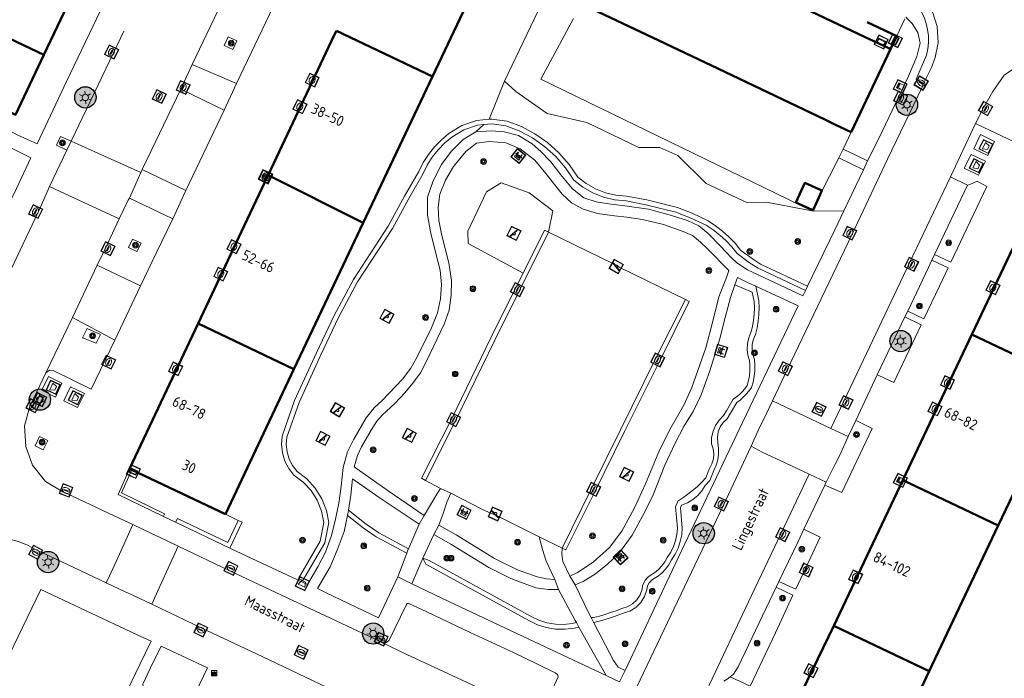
# Model space of a CAD drawing. Header units: metres. Extents: x 94279 to 96109, y 461866 to 463040.
# Tile 162 of 175: x 95424 to 95517, y 462931 to 462993. Entities that reach past the tile are written whole.
import ezdxf
from ezdxf.enums import TextEntityAlignment as Align

# ---------------------------------------------------------------- set-up
doc = ezdxf.new("R2010")
doc.units = ezdxf.units.M
doc.layers.get('0').update_dxf_attribs({"linetype": 'CONTINUOUS'})
for name, color, linetype, lineweight in [('B-WE-OV-LICHTMAST', 252, 'CONTINUOUS', 25), ('B_BEBOUWINGSGRENS_0', 132, 'CONTINUOUS', 50), ('B_LUIFEL_1', 132, 'CONTINUOUS', 50), ('B_TUSSENMUUR_0', 132, 'CONTINUOUS', 50), ('G_GRENS_ALGEMEEN_0', 251, 'CONTINUOUS', 13), ('Q_AFVAL_APART_PLAATS_0', 251, 'CONTINUOUS', 13), ('Q_AFVALBAK_0', 251, 'CONTINUOUS', 13), ('Q_BANK_0', 251, 'CONTINUOUS', 13), ('Q_BOOM_0', 251, 'CONTINUOUS', 13), ('Q_BRANDKRAAN_0', 251, 'CONTINUOUS', 13), ('Q_CAI-KAST_0', 251, 'CONTINUOUS', 13), ('Q_FIETSENREK_0', 251, 'CONTINUOUS', 13), ('Q_GASPUT_0', 251, 'CONTINUOUS', 13), ('Q_INSPECTIE_OF_RIOOLPUT_0', 251, 'CONTINUOUS', 13), ('Q_KOLK_0', 251, 'CONTINUOUS', 13), ('Q_LICHTMAST_0', 251, 'CONTINUOUS', 13), ('Q_SPEELVOORZIENING_0', 251, 'CONTINUOUS', 13), ('Q_STRAATNAAMBORD_0', 251, 'CONTINUOUS', 13), ('T_CULTUURGRENS_0', 251, 'CONTINUOUS', 13), ('T_HAAG_0', 251, 'CONTINUOUS', 13), ('T_MUUR_30CM_0', 251, 'CONTINUOUS', 13), ('V_WEGGRENS_0', 251, 'CONTINUOUS', 13), ('Z_GBKN_HUISNUMMER_0', 251, 'CONTINUOUS', 13), ('Z_STRAATNAAM_0', 251, 'CONTINUOUS', 13)]:
    doc.layers.add(name, color=color, linetype=linetype, lineweight=lineweight)
doc.layers.add('Haag_0', color=251, linetype='CONTINUOUS')
doc.styles.get("Standard").update_dxf_attribs({"font": 'isocp.shx'})

# ---------------------------------------------------------------- blocks, each defined once
blk = doc.blocks.new('Q_LICHTMAST')
for points in [[(-0.26, 0.15), (-0.52, 0.3)], [(0, 0.3), (0, 0.6)], [(0.26, 0.15), (0.52, 0.3)], [(-0.26, -0.15), (-0.52, -0.3)], [(0, -0.3), (0, -0.6)], [(0.26, -0.15), (0.52, -0.3)]]:
    blk.add_lwpolyline(points)
blk.add_circle((0, 0), 0.3)
blk = doc.blocks.new('Q_INSPECTIE_OF_RIOOLPUT')
blk.add_lwpolyline([(-0.5, 0.5), (0.5, 0.5), (0.5, -0.5), (-0.5, -0.5)], close=True)
for points in [[(-0.442, 0.464), (0.438, 0.464, -0.414214), (0.459, 0.442), (0.459, -0.437, -0.414214), (0.438, -0.459), (-0.442, -0.459, -0.414214), (-0.463, -0.437), (-0.463, 0.442), (-0.463, 0.444), (-0.463, 0.446), (-0.463, 0.448), (-0.462, 0.45), (-0.461, 0.451), (-0.46, 0.453), (-0.459, 0.455), (-0.458, 0.456), (-0.457, 0.457), (-0.456, 0.459), (-0.454, 0.46), (-0.453, 0.461), (-0.451, 0.462), (-0.449, 0.462), (-0.447, 0.463), (-0.446, 0.463), (-0.444, 0.464), (-0.442, 0.464)], [(-0.345, 0.105, 0.380426), (-0.276, -0.18)], [(-0.008, 0.266, 0.240218), (-0.345, 0.105)], [(-0.194, 0.045, 0.853344), (-0.194, -0.032)], [(0.331, 0.111, 0.240191), (-0.008, 0.266)], [(0.185, -0.032, 0.849746), (0.185, 0.045)], [(0.267, -0.176, 0.380426), (0.331, 0.111)], [(-0.276, -0.18, 0.148452), (0.012, -0.257)], [(0.012, -0.257, 0.131742), (0.267, -0.176)]]:
    blk.add_lwpolyline(points, format="xyb")
for points in [[(-0.194, 0.045), (0.185, 0.045)], [(0.185, -0.032), (-0.194, -0.032)]]:
    blk.add_lwpolyline(points)
blk = doc.blocks.new('Q_GASPUT')
blk.add_lwpolyline([(-0.5, 0.5), (0.5, 0.5), (0.5, -0.5), (-0.5, -0.5)], close=True)
for points in [[(-0.442, 0.464), (0.438, 0.464, -0.414214), (0.459, 0.442), (0.459, -0.437, -0.414214), (0.438, -0.459), (-0.442, -0.459, -0.414214), (-0.463, -0.437), (-0.463, 0.442), (-0.463, 0.444), (-0.463, 0.446), (-0.463, 0.448), (-0.462, 0.45), (-0.461, 0.451), (-0.46, 0.453), (-0.459, 0.455), (-0.458, 0.456), (-0.457, 0.457), (-0.456, 0.459), (-0.454, 0.46), (-0.453, 0.461), (-0.451, 0.462), (-0.449, 0.462), (-0.447, 0.463), (-0.446, 0.463), (-0.444, 0.464), (-0.442, 0.464)], [(-0.345, 0.105, 0.380426), (-0.276, -0.18)], [(-0.008, 0.266, 0.240218), (-0.345, 0.105)], [(-0.194, 0.045, 0.853344), (-0.194, -0.032)], [(0.331, 0.111, 0.240191), (-0.008, 0.266)], [(0.185, -0.032, 0.849746), (0.185, 0.045)], [(0.267, -0.176, 0.380426), (0.331, 0.111)], [(-0.276, -0.18, 0.148452), (0.012, -0.257)], [(0.012, -0.257, 0.131742), (0.267, -0.176)]]:
    blk.add_lwpolyline(points, format="xyb")
for points in [[(-0.194, 0.045), (0.185, 0.045)], [(0.185, -0.032), (-0.194, -0.032)]]:
    blk.add_lwpolyline(points)
blk = doc.blocks.new('Q_KOLK')
blk.add_lwpolyline([(-0.5, 0.5), (0.5, 0.5), (0.5, -0.5), (-0.5, -0.5)], close=True)
for points in [[(-0.442, 0.464), (0.438, 0.464, -0.414214), (0.459, 0.442), (0.459, -0.437, -0.414214), (0.438, -0.459), (-0.442, -0.459, -0.414214), (-0.463, -0.437), (-0.463, 0.442, -0.414214), (-0.442, 0.464)], [(-0.345, 0.105, 0.380426), (-0.276, -0.18)], [(-0.008, 0.266, 0.240218), (-0.345, 0.105)], [(-0.194, 0.045, 0.853344), (-0.194, -0.032)], [(0.331, 0.111, 0.240191), (-0.008, 0.266)], [(0.185, -0.032, 0.849746), (0.185, 0.045)], [(0.267, -0.176, 0.380426), (0.331, 0.111)], [(-0.276, -0.18, 0.148452), (0.012, -0.257)], [(0.012, -0.257, 0.131742), (0.267, -0.176)]]:
    blk.add_lwpolyline(points, format="xyb")
for points in [[(-0.194, 0.045), (0.185, 0.045)], [(0.185, -0.032), (-0.194, -0.032)]]:
    blk.add_lwpolyline(points)
blk = doc.blocks.new('Q_BRANDKRAAN')
blk.add_lwpolyline([(-0.5, 0.5), (0.5, 0.5), (0.5, -0.5), (-0.5, -0.5)], close=True)
for points in [[(-0.442, 0.464), (0.438, 0.464, -0.414214), (0.459, 0.442), (0.459, -0.437, -0.414214), (0.438, -0.459), (-0.442, -0.459, -0.414214), (-0.463, -0.437), (-0.463, 0.442), (-0.463, 0.444), (-0.463, 0.446), (-0.463, 0.448), (-0.462, 0.45), (-0.461, 0.451), (-0.46, 0.453), (-0.459, 0.455), (-0.458, 0.456), (-0.457, 0.457), (-0.456, 0.459), (-0.454, 0.46), (-0.453, 0.461), (-0.451, 0.462), (-0.449, 0.462), (-0.447, 0.463), (-0.446, 0.463), (-0.444, 0.464), (-0.442, 0.464)], [(-0.345, 0.105, 0.380426), (-0.276, -0.18)], [(-0.008, 0.266, 0.240218), (-0.345, 0.105)], [(-0.194, 0.045, 0.853344), (-0.194, -0.032)], [(0.331, 0.111, 0.240191), (-0.008, 0.266)], [(0.185, -0.032, 0.849746), (0.185, 0.045)], [(0.267, -0.176, 0.380426), (0.331, 0.111)], [(-0.276, -0.18, 0.148452), (0.012, -0.257)], [(0.012, -0.257, 0.131742), (0.267, -0.176)]]:
    blk.add_lwpolyline(points, format="xyb")
for points in [[(-0.194, 0.045), (0.185, 0.045)], [(0.185, -0.032), (-0.194, -0.032)]]:
    blk.add_lwpolyline(points)
blk = doc.blocks.new('Q_FIETSENREK')
for points in [[(-0.5, 0.5), (0.5, 0.5), (0.5, -0.5), (-0.5, -0.5)], [(-0.06, 0.15), (0.18, 0.05), (0.04, -0.09)]]:
    blk.add_lwpolyline(points, close=True)
for points in [[(-0.44, 0.46), (0.44, 0.46, -0.414214), (0.46, 0.44), (0.46, -0.44, -0.414214), (0.44, -0.46), (-0.44, -0.46, -0.414214), (-0.46, -0.44), (-0.46, 0.44), (-0.46, 0.44), (-0.46, 0.45), (-0.46, 0.45), (-0.46, 0.45), (-0.46, 0.45), (-0.46, 0.45), (-0.46, 0.45), (-0.46, 0.46), (-0.46, 0.46), (-0.46, 0.46), (-0.45, 0.46), (-0.45, 0.46), (-0.45, 0.46), (-0.45, 0.46), (-0.45, 0.46), (-0.45, 0.46), (-0.44, 0.46), (-0.44, 0.46)], [(-0.18, 0.11, 0.847256), (-0.32, -0.14)], [(-0.19, 0.08, 0.842492), (-0.3, -0.12)], [(-0.17, 0.06, 0.053288), (-0.19, 0.08)], [(-0.19, -0.13, 0.502492), (-0.15, 0.04)], [(-0.15, 0.09, 0.06236), (-0.18, 0.11)], [(-0.16, -0.16, 0.494489), (-0.12, 0.07)], [(-0.32, -0.14, 0.089606), (-0.42, -0.35)], [(-0.3, -0.16, 0.110942), (-0.37, -0.35)], [(-0.29, -0.1, 0.006942), (-0.3, -0.12)], [(-0.3, -0.16, 0.02458), (-0.28, -0.17)], [(-0.21, -0.1, 0.381614), (-0.29, -0.1)], [(-0.22, -0.14, 0.533998), (-0.28, -0.14)], [(-0.28, -0.14, 0.009682), (-0.27, -0.14)], [(-0.28, -0.17, 0.148109), (-0.2, -0.17)], [(-0.27, -0.14, 0.120201), (-0.22, -0.14)], [(-0.22, -0.14, 0.003554), (-0.22, -0.14)], [(-0.19, -0.13, 0.017985), (-0.21, -0.1)], [(-0.12, -0.35, 0.075837), (-0.2, -0.17)], [(-0.08, -0.35, 0.094234), (-0.16, -0.16)], [(0.1, -0.16, 0.385208), (0.19, -0.33)], [(0.21, -0.05, 0.224648), (0.11, -0.13)], [(0.13, -0.17, 0.376993), (0.2, -0.3)], [(0.21, -0.09, 0.20829), (0.14, -0.14)], [(0.19, -0.33, 1), (0.29, -0.06)], [(0.2, -0.3, 1), (0.28, -0.09)], [(0.29, -0.06, 0.086253), (0.24, -0.05)], [(0.28, -0.09, 0.079305), (0.24, -0.08)]]:
    blk.add_lwpolyline(points, format="xyb")
for points in [[(-0.17, 0.06), (-0.26, -0.04), (-0.24, -0.06), (-0.15, 0.04)], [(0.08, 0.22), (0, 0.25), (-0.15, 0.09)], [(-0.12, 0.07), (-0.09, 0.11), (0.02, -0.13), (0.1, -0.16)], [(0.24, -0.05), (0.23, 0.05), (0.26, 0.09), (0.3, 0.08), (0.31, 0.11), (0.19, 0.15), (0.18, 0.12), (0.23, 0.1), (0.21, 0.08), (-0.04, 0.17), (0, 0.22), (0.07, 0.19), (0.08, 0.22)], [(0.21, -0.05), (0.2, 0.03), (0.06, -0.11)], [(-0.42, -0.35), (-0.37, -0.35)], [(-0.12, -0.35), (-0.08, -0.35)], [(0.06, -0.11), (0.11, -0.13)], [(0.13, -0.17), (0.25, -0.22), (0.24, -0.08)], [(0.14, -0.14), (0.22, -0.17), (0.21, -0.09)]]:
    blk.add_lwpolyline(points)
blk = doc.blocks.new('Q_BANK')
blk.add_lwpolyline([(-0.5, 0.5), (0.5, 0.5), (0.5, -0.5), (-0.5, -0.5)], close=True)
blk.add_lwpolyline([(-0.442, 0.464), (0.438, 0.464, -0.414214), (0.459, 0.442), (0.459, -0.437, -0.414214), (0.438, -0.459), (-0.442, -0.459, -0.414214), (-0.463, -0.437), (-0.463, 0.442), (-0.463, 0.444), (-0.463, 0.446), (-0.463, 0.448), (-0.462, 0.45), (-0.461, 0.451), (-0.46, 0.453), (-0.459, 0.455), (-0.458, 0.456), (-0.457, 0.457), (-0.456, 0.459), (-0.454, 0.46), (-0.453, 0.461), (-0.451, 0.462), (-0.449, 0.462), (-0.447, 0.463), (-0.446, 0.463), (-0.444, 0.464), (-0.442, 0.464)], format="xyb")
for points in [[(-0.267, 0.022), (-0.366, -0.078)], [(-0.18, 0.132), (-0.267, 0.132), (-0.267, 0.276)], [(-0.267, 0.276), (0.258, 0.276), (0.258, 0.132), (0.173, 0.132)], [(-0.18, 0.022), (-0.267, 0.022)], [(-0.267, 0.022), (-0.18, 0.022)], [(-0.18, 0.022), (-0.18, 0.132)], [(-0.18, 0.132), (-0.144, 0.132)], [(-0.144, 0.132), (-0.144, 0.022)], [(0.131, 0.132), (-0.144, 0.132)], [(0.131, 0.022), (-0.144, 0.022)], [(-0.144, 0.022), (0.131, 0.022)], [(0.131, 0.022), (-0.144, 0.022)], [(-0.144, 0.022), (0.131, 0.022)], [(-0.144, 0.022), (0.131, 0.022)], [(0.131, 0.022), (0.131, 0.132)], [(0.131, 0.132), (0.173, 0.132)], [(0.173, 0.132), (0.173, 0.022)], [(0.173, 0.022), (0.255, 0.022)], [(0.173, 0.022), (0.255, 0.022)], [(0.255, 0.022), (0.357, -0.078)], [(-0.236, -0.078), (-0.366, -0.078)], [(-0.192, -0.078), (-0.192, -0.27), (-0.236, -0.27), (-0.236, -0.078)], [(-0.236, -0.078), (-0.192, -0.078)], [(0.183, -0.078), (-0.192, -0.078)], [(0.226, -0.078), (0.226, -0.268), (0.183, -0.268), (0.183, -0.078)], [(0.183, -0.078), (0.226, -0.078)], [(0.357, -0.078), (0.226, -0.078)]]:
    blk.add_lwpolyline(points)
blk = doc.blocks.new('Q_SPEELVOORZIENING')
blk.add_lwpolyline([(-0.5, 0.5), (0.5, 0.5), (0.5, -0.5), (-0.5, -0.5)], close=True)
for points in [[(-0.442, 0.464), (0.438, 0.464, -0.414214), (0.459, 0.442), (0.459, -0.437, -0.414214), (0.438, -0.459), (-0.442, -0.459, -0.414214), (-0.463, -0.437), (-0.463, 0.442), (-0.463, 0.444), (-0.463, 0.446), (-0.463, 0.448), (-0.462, 0.45), (-0.461, 0.451), (-0.46, 0.453), (-0.459, 0.455), (-0.458, 0.456), (-0.457, 0.457), (-0.456, 0.459), (-0.454, 0.46), (-0.453, 0.461), (-0.451, 0.462), (-0.449, 0.462), (-0.447, 0.463), (-0.446, 0.463), (-0.444, 0.464), (-0.442, 0.464)], [(-0.363, 0.198, 1.168313), (-0.386, 0.141)], [(-0.087, 0.021, 0.778987), (-0.04, -0.167)], [(-0.04, -0.167, 0.508825), (0.056, -0.036)], [(0.355, -0.156, 1.031322), (0.378, -0.1)]]:
    blk.add_lwpolyline(points, format="xyb")
for points in [[(-0.386, 0.141), (-0.087, 0.021)], [(-0.363, 0.198), (0.378, -0.1)], [(0.056, -0.036), (0.355, -0.156)]]:
    blk.add_lwpolyline(points)
blk = doc.blocks.new('Q_BOOM')
for radius in [0.27, 0.18, 0.09]:
    blk.add_circle((0, 0), radius)
blk = doc.blocks.new('Q_CAI-KAST')
for points in [[(-0.5, 0.5), (0.5, 0.5), (0.5, -0.5), (-0.5, -0.5)], [(-0.262, 0.264), (0.25, 0.264), (0.25, 0.187), (-0.262, 0.187)], [(-0.262, 0.107), (0.25, 0.107), (0.25, -0.332), (-0.262, -0.332)]]:
    blk.add_lwpolyline(points, close=True)
blk.add_lwpolyline([(-0.442, 0.464), (0.438, 0.464, -0.414214), (0.459, 0.442), (0.459, -0.437, -0.414214), (0.438, -0.459), (-0.442, -0.459, -0.414214), (-0.463, -0.437), (-0.463, 0.442), (-0.463, 0.444), (-0.463, 0.446), (-0.463, 0.448), (-0.462, 0.45), (-0.461, 0.451), (-0.46, 0.453), (-0.459, 0.455), (-0.458, 0.456), (-0.457, 0.457), (-0.456, 0.459), (-0.454, 0.46), (-0.453, 0.461), (-0.451, 0.462), (-0.449, 0.462), (-0.447, 0.463), (-0.446, 0.463), (-0.444, 0.464), (-0.442, 0.464)], format="xyb")
blk.add_circle((-0.177, -0.034), 0.0354)
blk = doc.blocks.new('Q_STRAATNAAMBORD')
for points in [[(-0.5, 0.5), (0.5, 0.5), (0.5, -0.5), (-0.5, -0.5)], [(-0.369, 0.22), (0.358, 0.22), (0.358, -0.214), (-0.369, -0.214)]]:
    blk.add_lwpolyline(points, close=True)
for points in [[(-0.442, 0.464), (0.438, 0.464, -0.414214), (0.459, 0.442), (0.459, -0.437, -0.414214), (0.438, -0.459), (-0.442, -0.459, -0.414214), (-0.463, -0.437), (-0.463, 0.442), (-0.463, 0.444), (-0.463, 0.446), (-0.463, 0.448), (-0.462, 0.45), (-0.461, 0.451), (-0.46, 0.453), (-0.459, 0.455), (-0.458, 0.456), (-0.457, 0.457), (-0.456, 0.459), (-0.454, 0.46), (-0.453, 0.461), (-0.451, 0.462), (-0.449, 0.462), (-0.447, 0.463), (-0.446, 0.463), (-0.444, 0.464), (-0.442, 0.464)], [(-0.287, 0.16), (0.281, 0.16, -0.414214), (0.303, 0.139), (0.303, -0.134, -0.414214), (0.281, -0.156), (-0.287, -0.156, -0.414214), (-0.308, -0.134), (-0.308, 0.139), (-0.308, 0.14), (-0.308, 0.142), (-0.307, 0.144), (-0.307, 0.146), (-0.306, 0.148), (-0.305, 0.149), (-0.304, 0.151), (-0.303, 0.152), (-0.302, 0.154), (-0.3, 0.155), (-0.299, 0.156), (-0.297, 0.157), (-0.296, 0.158), (-0.294, 0.159), (-0.292, 0.159), (-0.29, 0.16), (-0.288, 0.16), (-0.287, 0.16)]]:
    blk.add_lwpolyline(points, format="xyb")
blk = doc.blocks.new('Q_AFVALBAK')
for points in [[(-0.5, 0.5), (0.5, 0.5), (0.5, -0.5), (-0.5, -0.5)], [(-0.336, 0.197), (0.331, 0.197), (0.19, -0.251), (-0.196, -0.251)]]:
    blk.add_lwpolyline(points, close=True)
blk.add_lwpolyline([(-0.442, 0.464), (0.438, 0.464, -0.414214), (0.459, 0.442), (0.459, -0.437, -0.414214), (0.438, -0.459), (-0.442, -0.459, -0.414214), (-0.463, -0.437), (-0.463, 0.442), (-0.463, 0.444), (-0.463, 0.446), (-0.463, 0.448), (-0.462, 0.45), (-0.461, 0.451), (-0.46, 0.453), (-0.459, 0.455), (-0.458, 0.456), (-0.457, 0.457), (-0.456, 0.459), (-0.454, 0.46), (-0.453, 0.461), (-0.451, 0.462), (-0.449, 0.462), (-0.447, 0.463), (-0.446, 0.463), (-0.444, 0.464), (-0.442, 0.464)], format="xyb")
blk = doc.blocks.new('Q_AFVAL_APART_PLAATS')
for points in [[(-0.5, 0.5), (0.5, 0.5), (0.5, -0.5), (-0.5, -0.5)], [(-0.336, 0.197), (0.331, 0.197), (0.19, -0.251), (-0.196, -0.251)]]:
    blk.add_lwpolyline(points, close=True)
blk.add_lwpolyline([(-0.442, 0.464), (0.438, 0.464, -0.414214), (0.459, 0.442), (0.459, -0.437, -0.414214), (0.438, -0.459), (-0.442, -0.459, -0.414214), (-0.463, -0.437), (-0.463, 0.442, -0.414214), (-0.442, 0.464)], format="xyb")
blk = doc.blocks.new('LM')
at = {"linetype": 'ByBlock'}
h = blk.add_hatch(color=256, dxfattribs=at)
h.dxf.hatch_style = 1
edge = h.paths.add_edge_path()
edge.add_arc((0, 0), 1, 0, 360)
blk.add_circle((0, 0), 1, dxfattribs=at)

msp = doc.modelspace()

# ---------------------------------------------------------------- linework, layer by layer
at = {"layer": 'B_BEBOUWINGSGRENS_0'}
for p, q in [((95426.591, 462989.359), (95429.151, 462994.754)), ((95502.281, 462982.114), (95505.993, 462989.888)), ((95456.536, 462973.622), (95463.025, 462987.347)), ((95520.096, 462976.855), (95513.598, 462963.145)), ((95441.057, 462964.177), (95434.621, 462950.557)), ((95513.598, 462963.145), (95507.127, 462949.495)), ((95443.625, 462946.302), (95450.051, 462959.899)), ((95516.089, 462945.234), (95522.558, 462958.885)), ((95434.842, 462950.453), (95443.625, 462946.302)), ((95507.127, 462949.495), (95500.656, 462935.844)), ((95509.619, 462931.583), (95516.089, 462945.234)), ((95500.656, 462935.844), (95494.026, 462922.168))]:
    msp.add_line(p, q, dxfattribs=at)
for points in [[(95505.993, 462989.888), (95505.813, 462989.974), (95504.414, 462990.642), (95503.605, 462991.029), (95494.148, 462995.555), (95487.975, 462998.493), (95478.745, 463002.851)], [(95463.025, 462987.347), (95467.355, 462996.465), (95469.503, 463000.979), (95466.133, 463002.583)], [(95476.91, 462994.182), (95484.273, 462990.714), (95490.437, 462987.78), (95499.887, 462983.258), (95500.699, 462982.869), (95502.281, 462982.114)], [(95454.032, 462991.625), (95453.828, 462991.195), (95447.636, 462978.097)], [(95421.191, 462985.043), (95423.93, 462983.75), (95426.591, 462989.359)], [(95447.636, 462978.097), (95445.38, 462973.325), (95441.057, 462964.177)], [(95450.051, 462959.899), (95454.384, 462969.069), (95456.536, 462973.622)], [(95504.861, 462921.544), (95508.902, 462930.071), (95509.619, 462931.583)]]:
    msp.add_lwpolyline(points, dxfattribs=at)
at = {"layer": 'B_LUIFEL_1'}
for p, q in [((95506.56, 462991.113), (95503.786, 462992.433)), ((95498.724, 462974.807), (95499.386, 462976.286)), ((95498.643, 462974.843), (95498.724, 462974.807))]:
    msp.add_line(p, q, dxfattribs=at)
for points in [[(95505.993, 462989.888), (95506.575, 462991.106), (95506.56, 462991.113)], [(95499.386, 462976.286), (95499.542, 462976.635), (95497.936, 462977.354), (95497.118, 462975.526), (95498.643, 462974.843)]]:
    msp.add_lwpolyline(points, dxfattribs=at)
at = {"layer": 'B_TUSSENMUUR_0'}
for p, q in [((95426.591, 462989.359), (95419.661, 462992.636)), ((95463.025, 462987.347), (95454.032, 462991.625)), ((95456.536, 462973.622), (95447.636, 462978.097)), ((95450.051, 462959.899), (95441.057, 462964.177)), ((95522.558, 462958.885), (95513.598, 462963.145)), ((95516.089, 462945.234), (95507.127, 462949.495)), ((95509.619, 462931.583), (95500.656, 462935.844))]:
    msp.add_line(p, q, dxfattribs=at)
at = {"layer": 'G_GRENS_ALGEMEEN_0'}
for p, q in [((95507.337, 462992.736), (95506.575, 462991.145)), ((95463.792, 462948.705), (95462.377, 462949.454)), ((95443.625, 462946.302), (95444.832, 462945.732))]:
    msp.add_line(p, q, dxfattribs=at)
for points in [[(95471.541, 462968.91), (95466.377, 462971.674), (95466.355, 462972.846), (95468.102, 462976.535), (95469.477, 462977.375), (95472.092, 462976.423), (95474.33, 462974.735), (95473.921, 462972.756)], [(95473.921, 462972.756), (95471.196, 462967.272), (95468.894, 462962.616), (95465.214, 462955.109), (95462.377, 462949.454)], [(95473.921, 462972.756), (95473.552, 462972.939), (95471.541, 462968.91)], [(95473.921, 462972.756), (95479.996, 462969.76), (95480.603, 462969.419), (95486.753, 462966.437)], [(95462.377, 462949.454), (95462.011, 462949.69), (95464.837, 462955.279), (95468.524, 462962.845), (95470.798, 462967.421), (95471.541, 462968.91)], [(95486.753, 462966.437), (95487.104, 462966.252), (95484.34, 462960.688), (95481.034, 462954.048), (95478.222, 462948.344), (95475.541, 462942.955), (95475.195, 462943.125)], [(95486.753, 462966.437), (95483.961, 462960.873), (95480.673, 462954.215), (95477.942, 462948.702), (95475.195, 462943.125)], [(95473.048, 462944.196), (95469.225, 462946.087), (95467.712, 462946.76), (95464.751, 462948.277)]]:
    msp.add_lwpolyline(points, dxfattribs=at)
at = {"layer": 'Haag_0'}
msp.add_line((95434.621, 462950.557), (95434.842, 462950.453), dxfattribs=at)
at = {"layer": 'T_CULTUURGRENS_0'}
for p, q in [((95473.292, 462994.219), (95469.797, 462986.906)), ((95468.363, 462983.326), (95469.797, 462986.906)), ((95467.102, 462982.158), (95467.844, 462982.828)), ((95428.759, 462980.421), (95429.159, 462981.27)), ((95435.31, 462970.943), (95435.71, 462971.723)), ((95498.01, 462967.271), (95498.206, 462967.677)), ((95431.506, 462962.341), (95431.918, 462963.165)), ((95425.77, 462952.721), (95426.542, 462952.344)), ((95434.621, 462950.557), (95433.552, 462948.15)), ((95433.552, 462948.15), (95437.811, 462946.108)), ((95438.958, 462945.558), (95444.041, 462943.121)), ((95477.918, 462936.616), (95478.173, 462936.127)), ((95476.533, 462936.153), (95476.15, 462936.057)), ((95476.774, 462935.723), (95476.533, 462936.153))]:
    msp.add_line(p, q, dxfattribs=at)
for points in [[(95443.89, 462991.046), (95443.506, 462990.227), (95444.32, 462989.852), (95444.696, 462990.662), (95443.89, 462991.046)], [(95469.797, 462986.906), (95470.86, 462985.933), (95473.8, 462983.873), (95477.51, 462983.021), (95482.377, 462980.694), (95484.354, 462980.668), (95486.055, 462979.921), (95488.696, 462977.318), (95492.587, 462975.485), (95494.355, 462975.549), (95498.59, 462974.74)], [(95450.11, 462956.954), (95448.931, 462953.626), (95448.873, 462952.837), (95448.962, 462952.05), (95449.193, 462951.292), (95449.559, 462950.59), (95450.048, 462949.967), (95450.916, 462949.319), (95451.653, 462948.524), (95452.234, 462947.61), (95452.64, 462946.605), (95452.858, 462945.544), (95452.505, 462943.778), (95450.482, 462940.283), (95450.89, 462940.09), (95452.932, 462943.617), (95453.313, 462945.523), (95453.09, 462946.669), (95452.664, 462947.755), (95452.049, 462948.747), (95451.264, 462949.61), (95450.336, 462950.318), (95449.917, 462950.866), (95449.602, 462951.48), (95449.402, 462952.14), (95449.324, 462952.826), (95449.369, 462953.514), (95450.527, 462956.784), (95452.58, 462961.256), (95454.222, 462964.731), (95456.011, 462968.089), (95459.281, 462973.089), (95460.806, 462975.904), (95462.155, 462978.236), (95462.544, 462979.023), (95463.014, 462979.765), (95463.559, 462980.453), (95464.175, 462981.079), (95464.852, 462981.638), (95465.991, 462982.344), (95467.26, 462982.772), (95467.844, 462982.828)], [(95468.363, 462983.326), (95467.167, 462983.212), (95465.803, 462982.753), (95464.579, 462981.995), (95463.87, 462981.411), (95463.226, 462980.755), (95462.654, 462980.036), (95462.161, 462979.261), (95461.752, 462978.438), (95460.413, 462976.124), (95458.894, 462973.32), (95455.623, 462968.319), (95453.82, 462964.934), (95452.172, 462961.446), (95450.11, 462956.954)], [(95467.844, 462982.828), (95468.594, 462982.899), (95469.921, 462982.718), (95471.172, 462982.239), (95472.407, 462981.577), (95473.554, 462980.772), (95474.595, 462979.834), (95475.516, 462978.779), (95476.304, 462977.62), (95477.15, 462976.961), (95478.081, 462976.427), (95479.077, 462976.029), (95480.119, 462975.775), (95481.187, 462975.67), (95483.034, 462975.318), (95485.864, 462974.629), (95487.213, 462974.101), (95488.687, 462973.39), (95489.348, 462972.954), (95489.973, 462972.469), (95490.559, 462971.936), (95491.101, 462971.36), (95491.597, 462970.743), (95491.981, 462970.447), (95492.372, 462970.16), (95492.77, 462969.883), (95493.174, 462969.615), (95493.584, 462969.358), (95498.01, 462967.271)], [(95498.206, 462967.677), (95493.798, 462969.754), (95493.411, 462969.998), (95493.03, 462970.25), (95492.655, 462970.512), (95492.285, 462970.782), (95491.922, 462971.06), (95491.403, 462971.698), (95490.836, 462972.295), (95490.224, 462972.845), (95489.572, 462973.346), (95488.882, 462973.795), (95487.393, 462974.514), (95486, 462975.059), (95483.13, 462975.758), (95481.235, 462976.119), (95480.236, 462976.212), (95479.26, 462976.443), (95478.326, 462976.809), (95477.452, 462977.301), (95476.655, 462977.91), (95475.84, 462979.096), (95474.889, 462980.177), (95473.817, 462981.137), (95472.639, 462981.963), (95471.37, 462982.643), (95470.026, 462983.156), (95468.599, 462983.349), (95468.363, 462983.326)], [(95429.159, 462981.27), (95428.164, 462981.717), (95427.793, 462980.91), (95428.759, 462980.421)], [(95498.59, 462974.74), (95498.766, 462974.703), (95501.606, 462974.753)], [(95435.71, 462971.723), (95434.909, 462972.079), (95434.529, 462971.293), (95435.31, 462970.943)], [(95491.394, 462967.796), (95493.013, 462967.114), (95493.187, 462966.239), (95493.216, 462965.652), (95493.202, 462965.065), (95493.144, 462964.481), (95493.042, 462963.903), (95492.898, 462963.333), (95492.695, 462962.83), (95492.58, 462962.3), (95492.555, 462961.758), (95492.62, 462961.22), (95492.775, 462960.7), (95492.807, 462960.229), (95492.8, 462959.758), (95492.751, 462959.289), (95492.663, 462958.825), (95492.536, 462958.371), (95492.318, 462958.073), (95492.076, 462957.793), (95491.813, 462957.534), (95491.531, 462957.296), (95491.23, 462957.082), (95490.59, 462955.995), (95490.336, 462955.555), (95489.912, 462955.131), (95489.576, 462954.636), (95489.34, 462954.085), (95489.212, 462953.5), (95489.197, 462952.901), (95489.349, 462952.445), (95489.408, 462951.967), (95489.372, 462951.487), (95489.241, 462951.024), (95489.022, 462950.596), (95488.665, 462949.711), (95488.249, 462949.274), (95487.841, 462948.888), (95487.415, 462948.521), (95486.973, 462948.174), (95486.516, 462947.847), (95486.044, 462947.541), (95485.837, 462947.006), (95486.012, 462944.987), (95485.953, 462944.403), (95485.825, 462943.83), (95485.631, 462943.276), (95485.372, 462942.749), (95485.053, 462942.257), (95484.831, 462941.839), (95484.554, 462941.455), (95484.228, 462941.113), (95483.857, 462940.819), (95483.45, 462940.578), (95483.205, 462940.383), (95483.001, 462940.146), (95482.844, 462939.875), (95482.741, 462939.58), (95482.694, 462939.271), (95482.496, 462938.752), (95482.187, 462938.29), (95481.784, 462937.908), (95481.306, 462937.625), (95480.777, 462937.455), (95480.26, 462937.261), (95479.738, 462937.08), (95479.212, 462936.912), (95478.683, 462936.757), (95478.149, 462936.615), (95477.918, 462936.616)], [(95493.361, 462967.668), (95492.65, 462967.988), (95491.65, 462968.495), (95491.394, 462967.796)], [(95478.173, 462936.127), (95478.399, 462936.215), (95478.907, 462936.353), (95479.413, 462936.503), (95479.914, 462936.664), (95480.412, 462936.837), (95480.905, 462937.022), (95481.529, 462937.232), (95482.09, 462937.575), (95482.561, 462938.035), (95482.917, 462938.588), (95483.142, 462939.206), (95483.169, 462939.437), (95483.24, 462939.658), (95483.351, 462939.861), (95483.498, 462940.041), (95483.677, 462940.189), (95484.123, 462940.455), (95484.529, 462940.779), (95484.889, 462941.153), (95485.195, 462941.573), (95485.444, 462942.029), (95485.785, 462942.566), (95486.061, 462943.14), (95486.268, 462943.742), (95486.402, 462944.364), (95486.463, 462944.998), (95486.294, 462946.941), (95486.382, 462947.168), (95486.933, 462947.388), (95487.444, 462947.689), (95487.902, 462948.066), (95488.297, 462948.51), (95488.618, 462949.008), (95489.051, 462949.463), (95489.432, 462950.409), (95489.642, 462950.899), (95489.786, 462951.413), (95489.862, 462951.941), (95489.869, 462952.474), (95489.806, 462953.004), (95489.754, 462953.511), (95489.822, 462954.016), (95490.007, 462954.49), (95490.298, 462954.909), (95490.678, 462955.247), (95490.979, 462955.768), (95491.565, 462956.765), (95491.883, 462957.001), (95492.182, 462957.262), (95492.46, 462957.545), (95492.714, 462957.85), (95492.944, 462958.173), (95493.093, 462958.686), (95493.195, 462959.212), (95493.25, 462959.744), (95493.256, 462960.279), (95493.215, 462960.812), (95493.069, 462961.275), (95493.005, 462961.757), (95493.026, 462962.242), (95493.131, 462962.717), (95493.317, 462963.165), (95493.476, 462963.78), (95493.587, 462964.404), (95493.651, 462965.035), (95493.666, 462965.67), (95493.633, 462966.303), (95493.361, 462967.668)], [(95431.918, 462963.165), (95430.665, 462963.722), (95430.236, 462962.844), (95431.506, 462962.341)], [(95426.542, 462952.344), (95426.963, 462953.207), (95426.19, 462953.584), (95425.77, 462952.721)], [(95437.811, 462946.108), (95437.923, 462946.342), (95433.89, 462948.296), (95434.842, 462950.453)], [(95455.174, 462946.692), (95455.168, 462946.647), (95455.072, 462946.198)], [(95460.789, 462943.075), (95457.998, 462944.569), (95456.815, 462945.382), (95455.174, 462946.692)], [(95444.832, 462945.732), (95443.85, 462943.653), (95439.121, 462945.898), (95438.958, 462945.558)], [(95444.041, 462943.121), (95445.194, 462945.561), (95444.832, 462945.732)], [(95455.072, 462946.198), (95456.547, 462945.02), (95457.764, 462944.184), (95460.626, 462942.652)], [(95460.626, 462942.652), (95460.764, 462943.017), (95460.789, 462943.075)], [(95462.136, 462942.18), (95462.423, 462941.622), (95472.075, 462936.34), (95472.869, 462935.951), (95473.71, 462935.682), (95474.583, 462935.538), (95475.466, 462935.522), (95476.343, 462935.636), (95476.774, 462935.723)], [(95476.15, 462936.057), (95475.356, 462935.968), (95474.558, 462935.992), (95473.771, 462936.13), (95473.012, 462936.378), (95472.296, 462936.731), (95462.739, 462941.962), (95462.136, 462942.18)]]:
    msp.add_lwpolyline(points, dxfattribs=at)
at = {"layer": 'T_HAAG_0'}
for p, q in [((95501.539, 462980.511), (95502.281, 462982.114)), ((95501.151, 462979.706), (95501.539, 462980.511)), ((95499.386, 462976.286), (95501.151, 462979.706)), ((95498.59, 462974.74), (95498.643, 462974.843))]:
    msp.add_line(p, q, dxfattribs=at)
for points in [[(95476.266, 462992.758), (95473.21, 462987.07), (95498.59, 462974.74)], [(95498.643, 462974.843), (95499.247, 462976.017), (95499.386, 462976.286)]]:
    msp.add_lwpolyline(points, dxfattribs=at)
at = {"layer": 'T_MUUR_30CM_0'}
for p, q in [((95505.993, 462989.888), (95506.56, 462991.113)), ((95506.56, 462991.113), (95506.575, 462991.145))]:
    msp.add_line(p, q, dxfattribs=at)
at = {"layer": 'V_WEGGRENS_0'}
for p, q in [((95439.435, 462986.149), (95440.505, 462988.466)), ((95444.668, 462986.685), (95440.505, 462988.466)), ((95444.668, 462986.685), (95443.506, 462984.182)), ((95435.817, 462978.607), (95439.435, 462986.149)), ((95439.435, 462986.149), (95443.506, 462984.182)), ((95443.506, 462984.182), (95439.911, 462976.655)), ((95511.61, 462977.942), (95513.959, 462982.915)), ((95427.116, 462977.017), (95428.759, 462980.421)), ((95503.44, 462978.593), (95501.151, 462979.706)), ((95503.44, 462978.593), (95503.816, 462979.444)), ((95434.619, 462975.936), (95435.704, 462978.326)), ((95435.704, 462978.326), (95435.817, 462978.607)), ((95439.911, 462976.655), (95435.817, 462978.607)), ((95501.606, 462974.753), (95503.44, 462978.593)), ((95511.61, 462977.942), (95513.199, 462977.146)), ((95513.199, 462977.146), (95510.119, 462970.658)), ((95439.911, 462976.655), (95438.678, 462973.982)), ((95434.619, 462975.936), (95438.678, 462973.982)), ((95510.119, 462970.658), (95509.869, 462970.13)), ((95429.277, 462964.737), (95431.611, 462969.646)), ((95435.677, 462967.713), (95431.611, 462969.646)), ((95435.677, 462967.713), (95433.26, 462962.626)), ((95497.77, 462966.772), (95498.01, 462967.271)), ((95507.592, 462965.351), (95507.327, 462964.794)), ((95426.789, 462959.546), (95429.277, 462964.737)), ((95433.26, 462962.626), (95429.277, 462964.737)), ((95427.702, 462957.266), (95428.299, 462958.594)), ((95504.744, 462959.368), (95502.716, 462955.09)), ((95430.41, 462957.623), (95429.103, 462958.245)), ((95500.393, 462954.329), (95494.924, 462956.949)), ((95502.716, 462955.09), (95502.009, 462953.599)), ((95502.009, 462953.599), (95500.393, 462954.329)), ((95498.352, 462950.061), (95499.953, 462949.311)), ((95499.953, 462949.311), (95499.826, 462949.044)), ((95463.792, 462948.705), (95464.751, 462948.277)), ((95499.826, 462949.044), (95497.858, 462944.905)), ((95434.934, 462945.345), (95432.721, 462946.389)), ((95437.811, 462946.108), (95438.958, 462945.558)), ((95461.79, 462945.378), (95462.255, 462946.184)), ((95460.789, 462943.075), (95461.79, 462945.378)), ((95463.645, 462945.288), (95463.168, 462944.421)), ((95463.168, 462944.421), (95462.136, 462942.18)), ((95473.048, 462944.196), (95475.195, 462943.125)), ((95427.64, 462942.143), (95432.429, 462939.881)), ((95459.787, 462940.439), (95460.626, 462942.652)), ((95462.136, 462942.18), (95461.098, 462939.793)), ((95461.098, 462939.793), (95459.787, 462940.439)), ((95474.494, 462940.193), (95474.857, 462939.257)), ((95476.402, 462939.681), (95475.918, 462940.504)), ((95426.322, 462939.24), (95422.513, 462931.34)), ((95495.514, 462940.007), (95495.254, 462939.464)), ((95479.325, 462931.178), (95476.774, 462935.723)), ((95480.581, 462930.586), (95479.325, 462931.178)), ((95481.089, 462931.664), (95480.581, 462930.586))]:
    msp.add_line(p, q, dxfattribs=at)
for points in [[(95425.966, 462981.024), (95428.726, 462986.872), (95433.655, 462997.201), (95437.993, 463006.337), (95441.698, 463014.168), (95446.244, 463023.705), (95450.625, 463032.955), (95452.164, 463036.034), (95453.856, 463039.532)], [(95440.505, 462988.466), (95443.644, 462995.027), (95445.353, 462998.706), (95448.29, 463004.93), (95451.746, 463012.126)], [(95451.746, 463012.126), (95451.718, 463011.723), (95451.968, 463011.489), (95455.597, 463009.728), (95452.383, 463002.93), (95448.783, 462995.318), (95444.668, 462986.685)], [(95510.17, 462989.104), (95510.458, 462990.477), (95510.344, 462992.028), (95509.955, 462993.296), (95509.255, 462994.545), (95508.594, 462995.264), (95508.279, 462995.607), (95507.219, 462996.402)], [(95508.168, 462994.409), (95508.541, 462993.936), (95508.861, 462993.426), (95509.123, 462992.883), (95509.323, 462992.315), (95509.461, 462991.728), (95509.533, 462991.13), (95509.539, 462990.528), (95509.48, 462989.928), (95509.355, 462989.339), (95508.375, 462987.079), (95509.077, 462986.665)], [(95503.816, 462979.444), (95504.887, 462981.514), (95507.662, 462987.36), (95508.459, 462989.198), (95508.751, 462990.461), (95508.547, 462991.463), (95508.024, 462992.303), (95507.408, 462992.885)], [(95434.103, 462991.586), (95433.129, 462989.551), (95429.159, 462981.27)], [(95510.17, 462989.104), (95509.826, 462988.191), (95509.157, 462986.85), (95509.077, 462986.665)], [(95513.959, 462982.915), (95514.091, 462982.854), (95518.7, 462980.669), (95522.567, 462988.63), (95522.665, 462988.816)], [(95522.665, 462988.816), (95521.475, 462988.979), (95519.7, 462988.855), (95517.897, 462988.317), (95516.643, 462987.449), (95515.575, 462985.931)], [(95509.077, 462986.665), (95508.938, 462986.343), (95505.712, 462979.572), (95502.378, 462972.569), (95498.765, 462964.991), (95496.301, 462959.828), (95494.924, 462956.949)], [(95515.575, 462985.931), (95514.703, 462984.406), (95513.959, 462982.915)], [(95420.562, 462983.759), (95424.175, 462981.834), (95425.966, 462981.024)], [(95451.305, 462939.725), (95452.28, 462941.36), (95452.997, 462942.762), (95453.56, 462944.306), (95453.951, 462945.855), (95454.263, 462947.327), (95454.478, 462948.935), (95454.669, 462950.692), (95455.066, 462952.143), (95455.677, 462953.352), (95456.824, 462955.328), (95457.571, 462956.275), (95458.309, 462956.963), (95460.241, 462958.967), (95461.011, 462959.994), (95461.577, 462960.98), (95462.937, 462963.79), (95463.509, 462965.169), (95463.794, 462966.507), (95463.876, 462967.84), (95463.754, 462969.19), (95463.391, 462970.614), (95462.855, 462972.76), (95462.58, 462974.355), (95462.583, 462976.029), (95463.088, 462977.567), (95463.885, 462979.074), (95464.781, 462980.289), (95465.925, 462981.44), (95467.102, 462982.158)], [(95467.102, 462982.158), (95468.544, 462982.245), (95469.768, 462982.146), (95471.102, 462981.789), (95472.383, 462981.014), (95473.196, 462980.296), (95474.136, 462979.329), (95475.211, 462977.949), (95476.18, 462976.796), (95477.228, 462975.96), (95478.386, 462975.593), (95479.558, 462975.396), (95481.079, 462975.217), (95483.297, 462974.912), (95485.242, 462974.372), (95486.948, 462973.842), (95488.008, 462973.345), (95488.877, 462972.604), (95490.044, 462971.423), (95491.087, 462970.334), (95491.585, 462969.855), (95492.584, 462969.202), (95497.77, 462966.772)], [(95514.416, 462981.908), (95513.803, 462980.56), (95515.101, 462979.942), (95515.741, 462981.241), (95514.416, 462981.908)], [(95425.379, 462979.703), (95423.563, 462980.611), (95422.54, 462981)], [(95429.159, 462981.27), (95431.032, 462980.427), (95435.704, 462978.326)], [(95475.918, 462940.504), (95476.646, 462940.858), (95478.091, 462941.82), (95479.648, 462943.181), (95480.799, 462944.705), (95481.982, 462946.898), (95483.014, 462949.142), (95484.265, 462952.154), (95485.299, 462954.262), (95486.602, 462956.519), (95487.363, 462958.169), (95488.677, 462961.905), (95489.326, 462964.396), (95489.891, 462966.696), (95490.601, 462968.503), (95490.817, 462969.136), (95488.801, 462971.197), (95488.181, 462971.795), (95487.403, 462972.443), (95486.528, 462972.811), (95484.697, 462973.463), (95482.722, 462973.937), (95481.246, 462974.15), (95480.099, 462974.268), (95478.507, 462974.478), (95477.162, 462974.886), (95476.065, 462975.486), (95475.184, 462976.306), (95473.67, 462978.256), (95472.634, 462979.492), (95471.257, 462980.555), (95469.911, 462981.12), (95468.352, 462981.228), (95467.179, 462981.083), (95466.162, 462980.289), (95465.02, 462978.913), (95464.248, 462977.607), (95463.726, 462976.292), (95463.556, 462975.072), (95463.634, 462973.825), (95463.914, 462972.446), (95464.586, 462969.857), (95464.81, 462968.224), (95464.798, 462966.842), (95464.587, 462965.445), (95464.119, 462964.117), (95462.465, 462960.65), (95461.906, 462959.566), (95461.201, 462958.59), (95460.443, 462957.689), (95459.52, 462956.695), (95458.366, 462955.634), (95457.807, 462955.02), (95457.293, 462954.194), (95456.391, 462952.629), (95456, 462951.796), (95455.693, 462950.761), (95458.877, 462948.499), (95462.255, 462946.184)], [(95501.539, 462980.511), (95502.716, 462979.96), (95503.816, 462979.444)], [(95514.878, 462979.405), (95513.554, 462980.036), (95512.896, 462978.729), (95514.22, 462978.098), (95514.878, 462979.405)], [(95413.584, 462958.915), (95416.196, 462959.982), (95418.505, 462965.248), (95423.504, 462975.739), (95424.024, 462976.838), (95425.379, 462979.703)], [(95500.393, 462954.329), (95503.717, 462961.373), (95507.75, 462969.859), (95511.61, 462977.942)], [(95421.99, 462966.035), (95422.69, 462967.508), (95426.068, 462974.611), (95426.159, 462974.809), (95427.116, 462977.017)], [(95427.116, 462977.017), (95429, 462976.146), (95433.666, 462973.988)], [(95510.119, 462970.658), (95511.65, 462969.942), (95515.015, 462977.017), (95514.114, 462977.513), (95513.411, 462977.199), (95513.199, 462977.146)], [(95433.666, 462973.988), (95434.496, 462975.737), (95434.619, 462975.936)], [(95498.206, 462967.677), (95500.754, 462972.97), (95501.606, 462974.753)], [(95431.611, 462969.646), (95432.4, 462971.306), (95433.666, 462973.988)], [(95438.678, 462973.982), (95437.138, 462970.787), (95435.677, 462967.713)], [(95509.869, 462970.13), (95509.542, 462969.441), (95507.592, 462965.351)], [(95507.592, 462965.351), (95509.12, 462964.61), (95510.571, 462967.673), (95511.387, 462969.388), (95509.869, 462970.13)], [(95491.394, 462967.796), (95490.969, 462966.631), (95490.465, 462964.735), (95489.941, 462962.638), (95489.037, 462959.731), (95488.228, 462957.494), (95487.494, 462955.941), (95486.646, 462954.586), (95485.781, 462952.97), (95484.819, 462950.897), (95483.714, 462948.133), (95482.921, 462946.463), (95481.747, 462944.356), (95480.521, 462942.626), (95479.438, 462941.632), (95478.317, 462940.728), (95477.155, 462940), (95476.402, 462939.681)], [(95497.323, 462965.843), (95493.492, 462967.609), (95493.361, 462967.668)], [(95481.089, 462931.664), (95485.501, 462941.016), (95490.842, 462952.289), (95497.323, 462965.843)], [(95507.327, 462964.794), (95505.422, 462960.799), (95504.744, 462959.368)], [(95504.744, 462959.368), (95504.877, 462959.305), (95506.294, 462958.647), (95508.863, 462964.068), (95507.327, 462964.794)], [(95433.26, 462962.626), (95431.042, 462958.031), (95427.484, 462959.764), (95427.116, 462959.797), (95426.789, 462959.546)], [(95426.789, 462959.546), (95425.367, 462956.601), (95425.272, 462956.417), (95424.771, 462954.591), (95424.905, 462952.665), (95425.541, 462950.892), (95426.763, 462949.38)], [(95428.299, 462958.594), (95427.037, 462959.219), (95426.397, 462957.919), (95427.702, 462957.266)], [(95429.103, 462958.245), (95428.465, 462956.925), (95429.765, 462956.315), (95430.41, 462957.623)], [(95494.924, 462956.949), (95494.123, 462955.279), (95493.711, 462954.419), (95492.924, 462952.673)], [(95499.826, 462949.044), (95499.988, 462948.967), (95501.404, 462948.328), (95504.261, 462954.343), (95502.873, 462955.015), (95502.716, 462955.09)], [(95502.009, 462953.599), (95501.234, 462951.849), (95500.806, 462950.997), (95499.953, 462949.311)], [(95482.086, 462929.853), (95482.213, 462930.112), (95486.969, 462940.141), (95490.326, 462947.15), (95492.924, 462952.673)], [(95492.924, 462952.673), (95493.961, 462952.132), (95496.1, 462951.127), (95498.352, 462950.061)], [(95426.763, 462949.38), (95428.386, 462948.416), (95428.62, 462948.323), (95432.721, 462946.389)], [(95461.79, 462945.378), (95458.044, 462947.868), (95455.54, 462949.632), (95455.369, 462948.077), (95455.174, 462946.692)], [(95498.352, 462950.061), (95495.697, 462944.468), (95492.678, 462938.096), (95488.999, 462930.348), (95488.312, 462928.965)], [(95462.255, 462946.184), (95463.458, 462948.186), (95463.792, 462948.705)], [(95464.751, 462948.277), (95464.394, 462947.427), (95464.025, 462946.361), (95463.645, 462945.288)], [(95455.072, 462946.198), (95454.745, 462944.671), (95454.103, 462942.925), (95453.433, 462941.373), (95452.271, 462939.332)], [(95432.429, 462939.881), (95433.068, 462941.175), (95434.01, 462943.244), (95434.934, 462945.345)], [(95434.934, 462945.345), (95436.644, 462944.534), (95437.511, 462944.121), (95439.201, 462943.301)], [(95463.645, 462945.288), (95465.249, 462944.36), (95468.849, 462942.161), (95471.018, 462941.086), (95472.853, 462940.428), (95473.739, 462940.263), (95474.494, 462940.193)], [(95497.858, 462944.905), (95497.314, 462943.76), (95495.514, 462940.007)], [(95495.514, 462940.007), (95497.094, 462939.281), (95499.375, 462944.161), (95498.03, 462944.823), (95497.858, 462944.905)], [(95427.64, 462942.143), (95426.007, 462942.914), (95425.073, 462943.411), (95424.228, 462943.754), (95423.255, 462943.993), (95422.315, 462944.018)], [(95474.857, 462939.257), (95473.914, 462939.242), (95472.734, 462939.406), (95470.445, 462940.245), (95468.321, 462941.297), (95464.746, 462943.5), (95463.168, 462944.421)], [(95474.494, 462940.193), (95473.697, 462941.912), (95473.344, 462942.986), (95473.048, 462944.196)], [(95439.201, 462943.301), (95438.417, 462941.598), (95437.447, 462939.479), (95436.712, 462937.863)], [(95458.348, 462934.259), (95458.131, 462934.389), (95448.365, 462938.966), (95444.038, 462941.004), (95439.201, 462943.301)], [(95444.041, 462943.121), (95444.174, 462943.057), (95451.305, 462939.725)], [(95475.195, 462943.125), (95475.159, 462942.564), (95475.268, 462941.881), (95475.918, 462940.504)], [(95452.271, 462939.332), (95453.064, 462938.951), (95457.981, 462936.583), (95459.787, 462940.439)], [(95436.654, 462934.409), (95435.299, 462935.029), (95426.322, 462939.24)], [(95436.712, 462937.863), (95434.998, 462938.674), (95434.152, 462939.062), (95432.429, 462939.881)], [(95461.098, 462939.793), (95464.562, 462938.136), (95473.126, 462934.101), (95479.325, 462931.178)], [(95476.533, 462936.153), (95476.417, 462936.359), (95474.857, 462939.257)], [(95476.402, 462939.681), (95477.698, 462937.039), (95477.918, 462936.616)], [(95495.254, 462939.464), (95494.282, 462937.437), (95491.707, 462932.008), (95491.27, 462931.318), (95490.942, 462931.053)], [(95490.942, 462931.053), (95492.815, 462930.195), (95495.184, 462935.193), (95496.836, 462938.729), (95495.254, 462939.464)], [(95436.712, 462937.863), (95441.413, 462935.634), (95447.068, 462932.979), (95453.896, 462929.736), (95455.932, 462928.809)], [(95458.348, 462934.259), (95458.719, 462934.282), (95458.971, 462934.499), (95460.572, 462937.794), (95460.674, 462937.928), (95460.823, 462937.932), (95462.523, 462937.149), (95466.578, 462935.225), (95470.62, 462933.332), (95472.818, 462932.275), (95474.548, 462931.442), (95474.774, 462931.294), (95474.835, 462931.067), (95473.286, 462927.722), (95473.303, 462927.352), (95473.561, 462927.122)], [(95478.173, 462936.127), (95480.019, 462932.585), (95480.448, 462931.962), (95481.089, 462931.664)], [(95436.783, 462924.727), (95437.018, 462925.231), (95436.03, 462928.097), (95435.068, 462928.694), (95434.122, 462929.146), (95435.596, 462932.21), (95436.654, 462934.409)], [(95437.593, 462933.942), (95436.607, 462931.917), (95435.874, 462930.382), (95436.03, 462929.185), (95437.727, 462928.469)], [(95440.795, 462929.505), (95441.939, 462931.921), (95437.593, 462933.942)], [(95473.561, 462927.122), (95470.92, 462928.317), (95466.684, 462930.333), (95460.623, 462933.171), (95458.348, 462934.259)], [(95490.942, 462931.053), (95490.67, 462930.834), (95490.366, 462930.657)]]:
    msp.add_lwpolyline(points, dxfattribs=at)

# ---------------------------------------------------------------- block references
at = {"layer": 'B-WE-OV-LICHTMAST'}
for p in [(95430.491, 462985.374), (95507.527, 462984.681), (95506.926, 462962.531), (95426.226, 462957.047), (95488.469, 462944.527), (95426.997, 462941.821), (95457.479, 462935.122)]:
    msp.add_blockref('LM', p, dxfattribs=at)
at = {"layer": 'Q_AFVAL_APART_PLAATS_0'}
for p, rotation in [((95514.931, 462980.771), 63.77114626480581), ((95514.028, 462978.971), 63.27735080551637), ((95427.474, 462958.202), 65.79378567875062), ((95429.54, 462957.224), 63.75120566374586)]:
    msp.add_blockref('Q_AFVAL_APART_PLAATS', p, dxfattribs=dict(at, rotation=rotation))
at = {"layer": 'Q_AFVALBAK_0', "rotation": 154.9554016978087}
msp.add_blockref('Q_AFVALBAK', (95450.84, 462939.79), dxfattribs=at)
at = {"layer": 'Q_BANK_0'}
for p, rotation in [((95471.085, 462979.882), 142.3330065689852), ((95490.097, 462961.612), 72.72569000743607), ((95466.007, 462946.475), 152.872714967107), ((95480.682, 462942.26), 42.54636168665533)]:
    msp.add_blockref('Q_BANK', p, dxfattribs=dict(at, rotation=rotation))
at = {"layer": 'Q_BOOM_0'}
for p, rotation in [((95444.175, 462990.456), 65.09938787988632), ((95428.35, 462981.105), 65.3104628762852), ((95467.826, 462979.362), 37.98014198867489), ((95435.191, 462971.524), 62.85031830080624), ((95497.28, 462971.864), 64.29427745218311), ((95511.435, 462971.741), 64.60525288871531), ((95492.789, 462970.934), 143.8806591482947), ((95488.954, 462969.145), 134.3676219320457), ((95466.829, 462967.446), 89.50250935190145), ((95508.689, 462965.823), 64.50947219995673), ((95462.397, 462964.752), 67.47165234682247), ((95495.25, 462965.513), 155.2514208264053), ((95431.167, 462963.037), 156.0332684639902), ((95493.229, 462961.422), 97.56349589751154), ((95465.171, 462959.449), 64.0194861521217), ((95502.792, 462953.767), 64.63070227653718), ((95426.434, 462953.048), 154.0010353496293), ((95457.478, 462952.344), 60.04266536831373), ((95461.339, 462947.78), 145.576505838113), ((95487.625, 462946.892), 64.64901765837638), ((95450.85, 462943.871), 59.93658722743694), ((95471.014, 462943.678), 153.6812644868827), ((95478.037, 462944.276), 63.54988930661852), ((95484.671, 462943.877), 70.70074075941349), ((95456.587, 462943.329), 145.5134615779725), ((95497.67, 462943.026), 64.37686420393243), ((95464.387, 462942.198), 151.3060182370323), ((95464.782, 462942.177), 148.3576370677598), ((95456.928, 462939.38), 154.2847911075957), ((95480.814, 462939.312), 43.46761214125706), ((95483.648, 462939.08), 69.99456464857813), ((95495.865, 462938.444), 155.0803356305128), ((95481.095, 462934.165), 64.74343264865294), ((95493.467, 462934.218), 64.6247965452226), ((95475.603, 462934.039), 154.7548256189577)]:
    msp.add_blockref('Q_BOOM', p, dxfattribs=dict(at, rotation=rotation))
at = {"layer": 'Q_BRANDKRAAN_0'}
for p, rotation in [((95432.677, 462960.559), 64.23346206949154), ((95498.077, 462941.077), 64.94776533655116)]:
    msp.add_blockref('Q_BRANDKRAAN', p, dxfattribs=dict(at, rotation=rotation))
at = {"layer": 'Q_CAI-KAST_0'}
for p, rotation in [((95506.892, 462986.394), 64.6070774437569), ((95447.393, 462977.922), 64.69719395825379), ((95506.902, 462949.481), 64.63758825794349)]:
    msp.add_blockref('Q_CAI-KAST', p, dxfattribs=dict(at, rotation=rotation))
at = {"layer": 'Q_FIETSENREK_0', "xscale": 0.5, "yscale": 0.5}
msp.add_blockref('Q_FIETSENREK', (95442.584, 462931.423), dxfattribs=at)
at = {"layer": 'Q_GASPUT_0'}
for p, rotation in [((95451.762, 462986.995), 64.6978412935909), ((95506.937, 462985.299), 64.6070774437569), ((95450.609, 462984.506), 64.6978412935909), ((95447.358, 462977.96), 64.69719395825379), ((95444.424, 462971.39), 64.70634721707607), ((95443.188, 462968.811), 64.70634721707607), ((95515.585, 462967.534), 64.64089096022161), ((95438.954, 462959.934), 64.70737420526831), ((95511.324, 462958.651), 64.63596360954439), ((95510.154, 462956.179), 64.63596360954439), ((95502.707, 462940.438), 64.63758825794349), ((95498.536, 462931.653), 64.13631583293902)]:
    msp.add_blockref('Q_GASPUT', p, dxfattribs=dict(at, rotation=rotation))
at = {"layer": 'Q_INSPECTIE_OF_RIOOLPUT_0'}
for p, rotation in [((95437.418, 462985.457), 64.37233221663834), ((95499.287, 462956.13), 154.402605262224), ((95450.728, 462933.363), 154.5943358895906)]:
    msp.add_blockref('Q_INSPECTIE_OF_RIOOLPUT', p, dxfattribs=dict(at, rotation=rotation))
at = {"layer": 'Q_KOLK_0'}
for p, rotation in [((95432.952, 462989.63), 64.3864423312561), ((95508.863, 462986.721), 149.4702940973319), ((95439.662, 462986.307), 65.21231554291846), ((95514.891, 462984.327), 60.23893688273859), ((95425.827, 462974.677), 64.56546834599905), ((95502.166, 462972.652), 64.50936676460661), ((95432.613, 462971.2), 64.5782027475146), ((95507.957, 462969.734), 64.58043899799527), ((95471.005, 462967.363), 63.48114266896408), ((95484.154, 462960.775), 63.53167378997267), ((95496.122, 462959.946), 64.48756753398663), ((95425.576, 462956.473), 62.69249648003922), ((95501.813, 462956.781), 64.73779846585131), ((95465.013, 462955.175), 63.17719319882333), ((95478.146, 462948.642), 63.75728454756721), ((95428.679, 462948.54), 158.3253508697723), ((95490.113, 462947.264), 64.80786980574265), ((95495.88, 462944.399), 64.60628374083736), ((95425.842, 462942.739), 151.9816678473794), ((95444.135, 462941.236), 154.5978393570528), ((95441.314, 462935.46), 154.6318234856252), ((95458.225, 462934.597), 154.8890733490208)]:
    msp.add_blockref('Q_KOLK', p, dxfattribs=dict(at, rotation=rotation))
at = {"layer": 'Q_LICHTMAST_0'}
for p, rotation in [((95430.491, 462985.374), 64.3864423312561), ((95507.527, 462984.681), 64.52483128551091), ((95506.926, 462962.531), 64.50604376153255), ((95426.226, 462957.047), 64.22631995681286), ((95488.469, 462944.527), 64.40764701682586), ((95426.997, 462941.821), 65.581329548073), ((95457.479, 462935.122), 154.8890733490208)]:
    msp.add_blockref('Q_LICHTMAST', p, dxfattribs=dict(at, rotation=rotation))
at = {"layer": 'Q_SPEELVOORZIENING_0'}
for p, rotation in [((95470.674, 462972.638), 63.47478102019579), ((95480.261, 462969.521), 150.673626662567), ((95458.763, 462964.863), 61.95320147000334), ((95454.133, 462956.1), 59.86630966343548), ((95452.77, 462953.413), 63.18904570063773), ((95460.876, 462953.689), 63.17719319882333), ((95481.24, 462950.046), 63.75728454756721), ((95468.907, 462946.33), 156.0199453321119)]:
    msp.add_blockref('Q_SPEELVOORZIENING', p, dxfattribs=dict(at, rotation=rotation))
at = {"layer": 'Q_STRAATNAAMBORD_0'}
for p, rotation in [((95505.108, 462990.568), 154.4762750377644), ((95506.444, 462990.702), 64.46001243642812), ((95426.226, 462957.047), 64.22631995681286), ((95434.996, 462950.309), 154.7037596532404)]:
    msp.add_blockref('Q_STRAATNAAMBORD', p, dxfattribs=dict(at, rotation=rotation))

# ---------------------------------------------------------------- texts
at = {"layer": 'Z_GBKN_HUISNUMMER_0'}
for s, rotation, p in [('38-50', 334.7, (95453.208, 462983.735)), ('52-66', 334.7, (95446.714, 462970.015)), ('68-78', 334.7, (95440.216, 462956.284)), ('68-82', 334.6, (95512.583, 462955.267)), ('30', 334.7, (95440.208, 462950.765)), ('84-102', 334.6, (95506.112, 462941.617))]:
    msp.add_text(s, height=1, rotation=rotation, dxfattribs=at).set_placement(p, align=Align.MIDDLE)
at = {"layer": 'Z_STRAATNAAM_0', "linetype": 'Continuous'}
for s, rotation, p in [('Lingestraat', 64.71652, (95492.984, 462945.793)), ('Maasstraat', 333.76806, (95448.276, 462936.954))]:
    msp.add_text(s, height=1, rotation=rotation, dxfattribs=at).set_placement(p, align=Align.MIDDLE)

doc.saveas('drawing.dxf')
